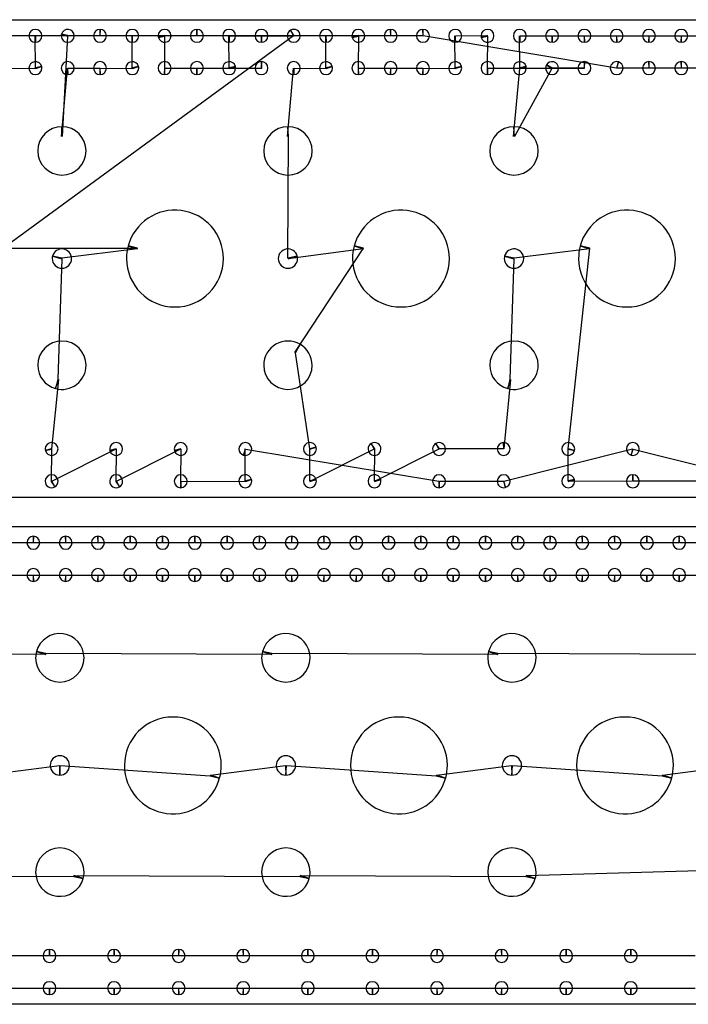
# Model space of a CAD drawing. Header units: inches. Extents: x 1 to 33.5, y 1 to 47.1.
# Tile 3 of 9: x 14.7 to 25.1, y 1 to 16.3. Entities that reach past the tile are written whole.
import ezdxf

# ---------------------------------------------------------------- set-up
doc = ezdxf.new("R2010")
doc.units = ezdxf.units.IN
doc.layers.get('0').update_dxf_attribs({"linetype": 'CONTINUOUS'})
doc.layers.add('3', color=7, linetype='CONTINUOUS')
doc.layers.add('9', color=7, linetype='CONTINUOUS')

msp = doc.modelspace()

# ---------------------------------------------------------------- linework, layer by layer
at = {"color": 0, "linetype": 'CONTINUOUS'}
for p, q in [((18.938, 15.999), (10.196, 9.603)), ((15.938, 16.001), (14.446, 16.001)), ((14.941, 15.505), (14.938, 16.001)), ((14.946, 16.001), (15.443, 16.005)), ((15.441, 15.997), (15.358, 14.444)), ((17.438, 16.001), (15.946, 16.001)), ((16.441, 15.505), (16.438, 16.001)), ((16.446, 16.001), (16.941, 16.005)), ((16.943, 15.997), (16.938, 15.501)), ((20.438, 16.001), (17.446, 16.001)), ((17.941, 15.505), (17.938, 16.001)), ((17.946, 16.001), (18.438, 16.001)), ((18.446, 16.001), (18.946, 16.003)), ((19.441, 15.505), (19.438, 16.001)), ((19.446, 16.001), (19.941, 16.005)), ((19.943, 15.997), (19.938, 15.501)), ((20.938, 16.001), (20.446, 16.001)), ((23.938, 15.502), (20.946, 16.001)), ((21.441, 15.505), (21.438, 16.001)), ((21.446, 16.001), (21.941, 16.005)), ((21.943, 15.997), (21.938, 15.501)), ((22.441, 15.505), (22.438, 16.001)), ((22.446, 16.001), (22.938, 16.001)), ((22.946, 16.001), (23.438, 16.001)), ((23.446, 16.001), (23.938, 16.001)), ((23.946, 16.001), (24.438, 16.001)), ((24.446, 16.001), (24.938, 16.001)), ((24.946, 16.001), (25.438, 16.001)), ((14.446, 15.501), (14.943, 15.497)), ((15.345, 14.444), (15.438, 15.501)), ((15.446, 15.501), (15.938, 15.501)), ((15.946, 15.501), (16.443, 15.497)), ((16.946, 15.501), (17.438, 15.501)), ((17.446, 15.501), (18.446, 15.501)), ((18.438, 15.501), (17.943, 15.497)), ((18.845, 14.444), (18.938, 15.501)), ((18.946, 15.501), (19.443, 15.497)), ((19.946, 15.501), (20.438, 15.501)), ((20.446, 15.501), (20.938, 15.501)), ((20.946, 15.501), (21.443, 15.497)), ((21.946, 15.501), (23.446, 15.501)), ((22.345, 14.444), (22.443, 15.497)), ((22.94, 15.497), (22.358, 14.444)), ((23.438, 15.501), (22.944, 15.505)), ((24.438, 15.501), (23.946, 15.5)), ((24.938, 15.501), (24.446, 15.501)), ((25.438, 15.501), (24.946, 15.501)), ((18.85, 12.558), (18.858, 14.444)), ((14.18, 12.713), (16.524, 12.713)), ((16.521, 12.7), (15.353, 12.558)), ((20.021, 12.7), (18.854, 12.545)), ((18.959, 11.097), (20.024, 12.713)), ((23.521, 12.7), (22.353, 12.558)), ((23.193, 9.606), (23.524, 12.713)), ((15.35, 12.545), (15.287, 10.683)), ((22.35, 12.545), (22.287, 10.683)), ((19.191, 9.606), (18.97, 11.091)), ((15.3, 10.68), (15.191, 9.606)), ((22.3, 10.68), (22.196, 9.602)), ((15.193, 9.598), (15.188, 9.1)), ((15.196, 9.104), (16.191, 9.606)), ((16.193, 9.598), (16.188, 9.1)), ((16.196, 9.104), (17.191, 9.606)), ((17.193, 9.598), (17.188, 9.102)), ((18.191, 9.106), (18.188, 9.603)), ((18.196, 9.601), (21.188, 9.102)), ((19.191, 9.106), (19.193, 9.598)), ((20.188, 9.6), (19.193, 9.098)), ((20.191, 9.106), (20.196, 9.604)), ((21.188, 9.6), (20.193, 9.098)), ((22.188, 9.602), (21.196, 9.604)), ((22.196, 9.103), (24.188, 9.603)), ((23.191, 9.106), (23.191, 9.598)), ((24.196, 9.601), (26.188, 9.102)), ((17.196, 9.102), (18.193, 9.098)), ((21.196, 9.102), (22.188, 9.101)), ((24.188, 9.102), (23.193, 9.098)), ((25.188, 9.102), (24.196, 9.102)), ((14.906, 8.149), (14.414, 8.149)), ((15.406, 8.149), (14.914, 8.149)), ((15.906, 8.149), (15.414, 8.149)), ((16.406, 8.149), (15.914, 8.149)), ((16.906, 8.149), (16.414, 8.149)), ((17.406, 8.149), (16.914, 8.149)), ((17.906, 8.149), (17.414, 8.149)), ((18.406, 8.149), (17.914, 8.149)), ((18.906, 8.149), (18.414, 8.149)), ((19.406, 8.149), (18.914, 8.149)), ((19.906, 8.149), (19.414, 8.149)), ((20.406, 8.149), (19.914, 8.149)), ((20.906, 8.149), (20.414, 8.149)), ((21.406, 8.149), (20.914, 8.149)), ((21.906, 8.149), (21.414, 8.149)), ((22.406, 8.149), (21.914, 8.149)), ((22.906, 8.149), (22.414, 8.149)), ((23.406, 8.149), (22.914, 8.149)), ((23.906, 8.149), (23.414, 8.149)), ((24.406, 8.149), (23.914, 8.149)), ((24.906, 8.149), (24.414, 8.149)), ((25.406, 8.149), (24.914, 8.149)), ((14.414, 7.649), (14.906, 7.649)), ((14.914, 7.649), (15.406, 7.649)), ((15.414, 7.649), (15.906, 7.649)), ((15.914, 7.649), (16.406, 7.649)), ((16.414, 7.649), (16.906, 7.649)), ((16.914, 7.649), (17.406, 7.649)), ((17.414, 7.649), (17.906, 7.649)), ((17.914, 7.649), (18.406, 7.649)), ((18.414, 7.649), (18.906, 7.649)), ((18.914, 7.649), (19.406, 7.649)), ((19.414, 7.649), (19.906, 7.649)), ((19.914, 7.649), (20.406, 7.649)), ((20.414, 7.649), (20.906, 7.649)), ((20.914, 7.649), (21.406, 7.649)), ((21.414, 7.649), (21.906, 7.649)), ((21.914, 7.649), (22.406, 7.649)), ((22.414, 7.649), (22.906, 7.649)), ((22.914, 7.649), (23.406, 7.649)), ((23.414, 7.649), (23.906, 7.649)), ((23.914, 7.649), (24.406, 7.649)), ((24.414, 7.649), (24.906, 7.649)), ((24.914, 7.649), (25.406, 7.649)), ((15.101, 6.419), (11.604, 6.432)), ((18.601, 6.419), (15.104, 6.432)), ((22.101, 6.419), (18.604, 6.432)), ((25.601, 6.419), (22.104, 6.432)), ((14.151, 4.551), (15.313, 4.699)), ((15.327, 4.699), (17.648, 4.538)), ((17.651, 4.551), (18.813, 4.699)), ((18.827, 4.699), (21.148, 4.538)), ((21.151, 4.551), (22.313, 4.699)), ((22.327, 4.699), (24.648, 4.538)), ((24.651, 4.551), (25.813, 4.699)), ((22.539, 2.995), (26.039, 3.099)), ((12.039, 2.995), (15.536, 2.982)), ((15.539, 2.995), (19.036, 2.982)), ((19.039, 2.995), (22.536, 2.982)), ((15.156, 1.75), (14.164, 1.75)), ((16.156, 1.75), (15.164, 1.75)), ((17.156, 1.75), (16.164, 1.75)), ((18.156, 1.75), (17.164, 1.75)), ((19.156, 1.75), (18.164, 1.75)), ((20.156, 1.75), (19.164, 1.75)), ((21.156, 1.75), (20.164, 1.75)), ((22.156, 1.75), (21.164, 1.75)), ((23.156, 1.75), (22.164, 1.75)), ((24.156, 1.75), (23.164, 1.75)), ((25.156, 1.75), (24.164, 1.75)), ((14.164, 1.25), (15.156, 1.25)), ((15.164, 1.25), (16.156, 1.25)), ((16.164, 1.25), (17.156, 1.25)), ((17.164, 1.25), (18.156, 1.25)), ((18.164, 1.25), (19.156, 1.25)), ((19.164, 1.25), (20.156, 1.25)), ((20.164, 1.25), (21.156, 1.25)), ((21.164, 1.25), (22.156, 1.25)), ((22.164, 1.25), (23.156, 1.25)), ((23.164, 1.25), (24.156, 1.25)), ((24.164, 1.25), (25.156, 1.25))]:
    msp.add_line(p, q, dxfattribs=at)
at = {"layer": '3', "color": 3, "linetype": 'CONTINUOUS'}
for p, q in [((1.282, 16.251), (33.102, 16.251)), ((33.102, 8.852), (1.282, 8.852)), ((1.25, 8.399), (33.07, 8.399)), ((33.07, 1), (1.25, 1))]:
    msp.add_line(p, q, dxfattribs=at)
for centre, radius, start, end in [((14.942, 16.001), 0.1, 360, 180), ((15.442, 16.001), 0.1, 165, 180), ((15.442, 16.001), 0.1, 360, 165), ((15.942, 16.001), 0.1, 90, 180), ((15.942, 16.001), 0.1, 360, 90), ((16.442, 16.001), 0.1, 360, 180), ((16.942, 16.001), 0.1, 360, 180), ((17.442, 16.001), 0.1, 90, 180), ((17.442, 16.001), 0.1, 360, 90), ((17.942, 16.001), 0.1, 360, 180), ((18.442, 16.001), 0.1, 360, 180), ((18.942, 16.001), 0.1, 120, 180), ((18.942, 16.001), 0.1, 360, 120), ((19.442, 16.001), 0.1, 360, 180), ((19.942, 16.001), 0.1, 360, 180), ((20.442, 16.001), 0.1, 90, 180), ((20.442, 16.001), 0.1, 360, 90), ((20.942, 16.001), 0.1, 90, 180), ((20.942, 16.001), 0.1, 360, 90), ((21.442, 16.001), 0.1, 360, 180), ((21.942, 16.001), 0.1, 360, 180), ((22.442, 16.001), 0.1, 360, 180), ((22.942, 16.001), 0.1, 360, 180), ((23.442, 16.001), 0.1, 360, 180), ((23.942, 16.001), 0.1, 360, 180), ((24.442, 16.001), 0.1, 360, 180), ((24.942, 16.001), 0.1, 360, 180), ((14.942, 16.001), 0.1, 180, 270), ((14.942, 16.001), 0.1, 270, 0), ((15.442, 16.001), 0.1, 180, 360), ((15.942, 16.001), 0.1, 180, 360), ((16.442, 16.001), 0.1, 180, 270), ((16.442, 16.001), 0.1, 270, 0), ((16.942, 16.001), 0.1, 180, 195), ((16.942, 16.001), 0.1, 195, 0), ((17.442, 16.001), 0.1, 180, 360), ((17.942, 16.001), 0.1, 180, 270), ((17.942, 16.001), 0.1, 270, 0), ((18.442, 16.001), 0.1, 180, 270), ((18.442, 16.001), 0.1, 270, 0), ((18.942, 16.001), 0.1, 180, 360), ((19.442, 16.001), 0.1, 180, 270), ((19.442, 16.001), 0.1, 270, 0), ((19.942, 16.001), 0.1, 180, 195), ((19.942, 16.001), 0.1, 195, 0), ((20.442, 16.001), 0.1, 180, 360), ((20.942, 16.001), 0.1, 180, 360), ((21.442, 16.001), 0.1, 180, 270), ((21.442, 16.001), 0.1, 270, 0), ((21.942, 16.001), 0.1, 180, 195), ((21.942, 16.001), 0.1, 195, 0), ((22.442, 16.001), 0.1, 180, 270), ((22.442, 16.001), 0.1, 270, 0), ((22.942, 16.001), 0.1, 180, 270), ((22.942, 16.001), 0.1, 270, 0), ((23.442, 16.001), 0.1, 180, 270), ((23.442, 16.001), 0.1, 270, 0), ((23.942, 16.001), 0.1, 180, 270), ((23.942, 16.001), 0.1, 270, 0), ((24.442, 16.001), 0.1, 180, 270), ((24.442, 16.001), 0.1, 270, 0), ((24.942, 16.001), 0.1, 180, 270), ((24.942, 16.001), 0.1, 270, 0), ((14.942, 15.501), 0.1, 15, 180), ((15.442, 15.501), 0.1, 360, 180), ((15.942, 15.501), 0.1, 360, 180), ((16.442, 15.501), 0.1, 15, 180), ((16.942, 15.501), 0.1, 360, 180), ((17.442, 15.501), 0.1, 360, 180), ((17.942, 15.501), 0.1, 15, 180), ((18.442, 15.501), 0.1, 90, 180), ((18.442, 15.501), 0.1, 360, 90), ((18.942, 15.501), 0.1, 360, 180), ((19.442, 15.501), 0.1, 15, 180), ((19.942, 15.501), 0.1, 360, 180), ((20.442, 15.501), 0.1, 360, 180), ((20.942, 15.501), 0.1, 360, 180), ((21.442, 15.501), 0.1, 15, 180), ((21.942, 15.501), 0.1, 360, 180), ((22.442, 15.501), 0.1, 15, 180), ((22.942, 15.501), 0.1, 360, 150), ((23.442, 15.501), 0.1, 90, 180), ((23.442, 15.501), 0.1, 360, 90), ((23.942, 15.501), 0.1, 75, 180), ((23.942, 15.501), 0.1, 360, 75), ((24.442, 15.501), 0.1, 90, 180), ((24.442, 15.501), 0.1, 360, 90), ((24.942, 15.501), 0.1, 90, 180), ((24.942, 15.501), 0.1, 360, 90), ((14.942, 15.501), 0.1, 180, 360), ((14.942, 15.501), 0.1, 360, 15), ((15.442, 15.501), 0.1, 180, 270), ((15.442, 15.501), 0.1, 270, 0), ((15.942, 15.501), 0.1, 180, 270), ((15.942, 15.501), 0.1, 270, 0), ((16.442, 15.501), 0.1, 180, 360), ((16.442, 15.501), 0.1, 360, 15), ((16.942, 15.501), 0.1, 180, 270), ((16.942, 15.501), 0.1, 270, 0), ((17.442, 15.501), 0.1, 180, 270), ((17.442, 15.501), 0.1, 270, 0), ((17.942, 15.501), 0.1, 180, 360), ((17.942, 15.501), 0.1, 360, 15), ((18.442, 15.501), 0.1, 180, 360), ((18.942, 15.501), 0.1, 180, 270), ((18.942, 15.501), 0.1, 270, 0), ((19.442, 15.501), 0.1, 180, 360), ((19.442, 15.501), 0.1, 360, 15), ((19.942, 15.501), 0.1, 180, 270), ((19.942, 15.501), 0.1, 270, 0), ((20.442, 15.501), 0.1, 180, 270), ((20.442, 15.501), 0.1, 270, 0), ((20.942, 15.501), 0.1, 180, 270), ((20.942, 15.501), 0.1, 270, 0), ((21.442, 15.501), 0.1, 180, 360), ((21.442, 15.501), 0.1, 360, 15), ((21.942, 15.501), 0.1, 180, 270), ((21.942, 15.501), 0.1, 270, 0), ((22.442, 15.501), 0.1, 180, 360), ((22.442, 15.501), 0.1, 360, 15), ((22.942, 15.501), 0.1, 150, 180), ((22.942, 15.501), 0.1, 180, 360), ((23.442, 15.501), 0.1, 180, 360), ((23.942, 15.501), 0.1, 180, 360), ((24.442, 15.501), 0.1, 180, 360), ((24.942, 15.501), 0.1, 180, 360), ((15.352, 14.219), 0.375, 90, 180), ((15.352, 14.219), 0.375, 360, 90), ((18.852, 14.219), 0.375, 90, 180), ((18.852, 14.219), 0.375, 360, 90), ((22.352, 14.219), 0.375, 90, 180), ((22.352, 14.219), 0.375, 360, 90), ((15.352, 14.219), 0.375, 180, 360), ((18.852, 14.219), 0.375, 180, 360), ((22.352, 14.219), 0.375, 180, 360), ((17.102, 12.551), 0.75, 360, 165), ((20.602, 12.551), 0.75, 360, 165), ((24.102, 12.551), 0.75, 360, 165), ((15.352, 12.551), 0.15, 360, 165), ((17.102, 12.551), 0.75, 165, 180), ((18.852, 12.551), 0.15, 15, 180), ((20.602, 12.551), 0.75, 165, 180), ((22.352, 12.551), 0.15, 360, 165), ((24.102, 12.551), 0.75, 165, 180), ((15.352, 12.551), 0.15, 165, 180), ((15.352, 12.551), 0.15, 180, 360), ((17.102, 12.551), 0.75, 180, 360), ((18.852, 12.551), 0.15, 180, 360), ((18.852, 12.551), 0.15, 360, 15), ((20.602, 12.551), 0.75, 180, 360), ((22.352, 12.551), 0.15, 165, 180), ((22.352, 12.551), 0.15, 180, 360), ((24.102, 12.551), 0.75, 180, 360), ((15.352, 10.899), 0.375, 360, 180), ((18.852, 10.899), 0.375, 60, 180), ((18.852, 10.899), 0.375, 360, 60), ((22.352, 10.899), 0.375, 360, 180), ((15.352, 10.899), 0.375, 180, 255), ((15.352, 10.899), 0.375, 255, 0), ((18.852, 10.899), 0.375, 180, 360), ((22.352, 10.899), 0.375, 180, 255), ((22.352, 10.899), 0.375, 255, 0), ((15.192, 9.602), 0.1, 360, 180), ((16.192, 9.602), 0.1, 360, 180), ((17.192, 9.602), 0.1, 360, 180), ((18.192, 9.602), 0.1, 360, 180), ((19.192, 9.602), 0.1, 15, 180), ((19.192, 9.602), 0.1, 360, 15), ((20.192, 9.602), 0.1, 120, 180), ((20.192, 9.602), 0.1, 360, 120), ((21.192, 9.602), 0.1, 120, 180), ((21.192, 9.602), 0.1, 360, 120), ((22.192, 9.602), 0.1, 90, 180), ((22.192, 9.602), 0.1, 360, 90), ((23.192, 9.602), 0.1, 360, 180), ((24.192, 9.602), 0.1, 360, 180), ((15.192, 9.602), 0.1, 180, 195), ((15.192, 9.602), 0.1, 195, 0), ((16.192, 9.602), 0.1, 180, 195), ((16.192, 9.602), 0.1, 195, 0), ((17.192, 9.602), 0.1, 180, 195), ((17.192, 9.602), 0.1, 195, 0), ((18.192, 9.602), 0.1, 180, 255), ((18.192, 9.602), 0.1, 255, 0), ((19.192, 9.602), 0.1, 180, 360), ((20.192, 9.602), 0.1, 180, 360), ((21.192, 9.602), 0.1, 180, 360), ((22.192, 9.602), 0.1, 180, 360), ((23.192, 9.602), 0.1, 180, 345), ((23.192, 9.602), 0.1, 345, 0), ((24.192, 9.602), 0.1, 180, 255), ((24.192, 9.602), 0.1, 255, 0), ((15.192, 9.102), 0.1, 360, 180), ((16.192, 9.102), 0.1, 360, 180), ((17.192, 9.102), 0.1, 360, 180), ((18.192, 9.102), 0.1, 15, 180), ((19.192, 9.102), 0.1, 15, 180), ((20.192, 9.102), 0.1, 15, 180), ((21.192, 9.102), 0.1, 360, 180), ((22.192, 9.102), 0.1, 360, 180), ((23.192, 9.102), 0.1, 15, 180), ((24.192, 9.102), 0.1, 90, 180), ((24.192, 9.102), 0.1, 360, 90), ((15.192, 9.102), 0.1, 180, 300), ((15.192, 9.102), 0.1, 300, 0), ((16.192, 9.102), 0.1, 180, 300), ((16.192, 9.102), 0.1, 300, 0), ((17.192, 9.102), 0.1, 180, 270), ((17.192, 9.102), 0.1, 270, 0), ((18.192, 9.102), 0.1, 180, 360), ((18.192, 9.102), 0.1, 360, 15), ((19.192, 9.102), 0.1, 180, 360), ((19.192, 9.102), 0.1, 360, 15), ((20.192, 9.102), 0.1, 180, 360), ((20.192, 9.102), 0.1, 360, 15), ((21.192, 9.102), 0.1, 180, 270), ((21.192, 9.102), 0.1, 270, 0), ((22.192, 9.102), 0.1, 180, 285), ((22.192, 9.102), 0.1, 285, 0), ((23.192, 9.102), 0.1, 180, 360), ((23.192, 9.102), 0.1, 360, 15), ((24.192, 9.102), 0.1, 180, 360), ((14.91, 8.149), 0.1, 90, 180), ((14.91, 8.149), 0.1, 360, 90), ((15.41, 8.149), 0.1, 90, 180), ((15.41, 8.149), 0.1, 360, 90), ((15.91, 8.149), 0.1, 90, 180), ((15.91, 8.149), 0.1, 360, 90), ((16.41, 8.149), 0.1, 90, 180), ((16.41, 8.149), 0.1, 360, 90), ((16.91, 8.149), 0.1, 90, 180), ((16.91, 8.149), 0.1, 360, 90), ((17.41, 8.149), 0.1, 90, 180), ((17.41, 8.149), 0.1, 360, 90), ((17.91, 8.149), 0.1, 90, 180), ((17.91, 8.149), 0.1, 360, 90), ((18.41, 8.149), 0.1, 90, 180), ((18.41, 8.149), 0.1, 360, 90), ((18.91, 8.149), 0.1, 90, 180), ((18.91, 8.149), 0.1, 360, 90), ((19.41, 8.149), 0.1, 90, 180), ((19.41, 8.149), 0.1, 360, 90), ((19.91, 8.149), 0.1, 90, 180), ((19.91, 8.149), 0.1, 360, 90), ((20.41, 8.149), 0.1, 90, 180), ((20.41, 8.149), 0.1, 360, 90), ((20.91, 8.149), 0.1, 90, 180), ((20.91, 8.149), 0.1, 360, 90), ((21.41, 8.149), 0.1, 90, 180), ((21.41, 8.149), 0.1, 360, 90), ((21.91, 8.149), 0.1, 90, 180), ((21.91, 8.149), 0.1, 360, 90), ((22.41, 8.149), 0.1, 90, 180), ((22.41, 8.149), 0.1, 360, 90), ((22.91, 8.149), 0.1, 90, 180), ((22.91, 8.149), 0.1, 360, 90), ((23.41, 8.149), 0.1, 90, 180), ((23.41, 8.149), 0.1, 360, 90), ((23.91, 8.149), 0.1, 90, 180), ((23.91, 8.149), 0.1, 360, 90), ((24.41, 8.149), 0.1, 90, 180), ((24.41, 8.149), 0.1, 360, 90), ((24.91, 8.149), 0.1, 90, 180), ((24.91, 8.149), 0.1, 360, 90), ((14.91, 8.149), 0.1, 180, 360), ((15.41, 8.149), 0.1, 180, 360), ((15.91, 8.149), 0.1, 180, 360), ((16.41, 8.149), 0.1, 180, 360), ((16.91, 8.149), 0.1, 180, 360), ((17.41, 8.149), 0.1, 180, 360), ((17.91, 8.149), 0.1, 180, 360), ((18.41, 8.149), 0.1, 180, 360), ((18.91, 8.149), 0.1, 180, 360), ((19.41, 8.149), 0.1, 180, 360), ((19.91, 8.149), 0.1, 180, 360), ((20.41, 8.149), 0.1, 180, 360), ((20.91, 8.149), 0.1, 180, 360), ((21.41, 8.149), 0.1, 180, 360), ((21.91, 8.149), 0.1, 180, 360), ((22.41, 8.149), 0.1, 180, 360), ((22.91, 8.149), 0.1, 180, 360), ((23.41, 8.149), 0.1, 180, 360), ((23.91, 8.149), 0.1, 180, 360), ((24.41, 8.149), 0.1, 180, 360), ((24.91, 8.149), 0.1, 180, 360), ((14.91, 7.649), 0.1, 360, 180), ((14.91, 7.649), 0.1, 180, 270), ((14.91, 7.649), 0.1, 270, 0), ((15.41, 7.649), 0.1, 360, 180), ((15.41, 7.649), 0.1, 180, 270), ((15.41, 7.649), 0.1, 270, 0), ((15.91, 7.649), 0.1, 360, 180), ((15.91, 7.649), 0.1, 180, 270), ((15.91, 7.649), 0.1, 270, 0), ((16.41, 7.649), 0.1, 360, 180), ((16.41, 7.649), 0.1, 180, 270), ((16.41, 7.649), 0.1, 270, 0), ((16.91, 7.649), 0.1, 360, 180), ((16.91, 7.649), 0.1, 180, 270), ((16.91, 7.649), 0.1, 270, 0), ((17.41, 7.649), 0.1, 360, 180), ((17.41, 7.649), 0.1, 180, 270), ((17.41, 7.649), 0.1, 270, 0), ((17.91, 7.649), 0.1, 360, 180), ((17.91, 7.649), 0.1, 180, 270), ((17.91, 7.649), 0.1, 270, 0), ((18.41, 7.649), 0.1, 360, 180), ((18.41, 7.649), 0.1, 180, 270), ((18.41, 7.649), 0.1, 270, 0), ((18.91, 7.649), 0.1, 360, 180), ((18.91, 7.649), 0.1, 180, 270), ((18.91, 7.649), 0.1, 270, 0), ((19.41, 7.649), 0.1, 360, 180), ((19.41, 7.649), 0.1, 180, 270), ((19.41, 7.649), 0.1, 270, 0), ((19.91, 7.649), 0.1, 360, 180), ((19.91, 7.649), 0.1, 180, 270), ((19.91, 7.649), 0.1, 270, 0), ((20.41, 7.649), 0.1, 360, 180), ((20.41, 7.649), 0.1, 180, 270), ((20.41, 7.649), 0.1, 270, 0), ((20.91, 7.649), 0.1, 360, 180), ((20.91, 7.649), 0.1, 180, 270), ((20.91, 7.649), 0.1, 270, 0), ((21.41, 7.649), 0.1, 360, 180), ((21.41, 7.649), 0.1, 180, 270), ((21.41, 7.649), 0.1, 270, 0), ((21.91, 7.649), 0.1, 360, 180), ((21.91, 7.649), 0.1, 180, 270), ((21.91, 7.649), 0.1, 270, 0), ((22.41, 7.649), 0.1, 360, 180), ((22.41, 7.649), 0.1, 180, 270), ((22.41, 7.649), 0.1, 270, 0), ((22.91, 7.649), 0.1, 360, 180), ((22.91, 7.649), 0.1, 180, 270), ((22.91, 7.649), 0.1, 270, 0), ((23.41, 7.649), 0.1, 360, 180), ((23.41, 7.649), 0.1, 180, 270), ((23.41, 7.649), 0.1, 270, 0), ((23.91, 7.649), 0.1, 360, 180), ((23.91, 7.649), 0.1, 180, 270), ((23.91, 7.649), 0.1, 270, 0), ((24.41, 7.649), 0.1, 360, 180), ((24.41, 7.649), 0.1, 180, 270), ((24.41, 7.649), 0.1, 270, 0), ((24.91, 7.649), 0.1, 360, 180), ((24.91, 7.649), 0.1, 180, 270), ((24.91, 7.649), 0.1, 270, 0), ((15.32, 6.367), 0.375, 360, 165), ((18.82, 6.367), 0.375, 360, 165), ((22.32, 6.367), 0.375, 360, 165), ((15.32, 6.367), 0.375, 165, 180), ((18.82, 6.367), 0.375, 165, 180), ((22.32, 6.367), 0.375, 165, 180), ((15.32, 6.367), 0.375, 180, 360), ((18.82, 6.367), 0.375, 180, 360), ((22.32, 6.367), 0.375, 180, 360), ((17.07, 4.7), 0.75, 360, 180), ((20.57, 4.7), 0.75, 360, 180), ((24.07, 4.7), 0.75, 360, 180), ((15.32, 4.7), 0.15, 360, 180), ((18.82, 4.7), 0.15, 360, 180), ((22.32, 4.7), 0.15, 360, 180), ((15.32, 4.7), 0.15, 180, 270), ((15.32, 4.7), 0.15, 270, 0), ((17.07, 4.7), 0.75, 180, 345), ((17.07, 4.7), 0.75, 345, 0), ((18.82, 4.7), 0.15, 180, 270), ((18.82, 4.7), 0.15, 270, 0), ((20.57, 4.7), 0.75, 180, 345), ((20.57, 4.7), 0.75, 345, 0), ((22.32, 4.7), 0.15, 180, 270), ((22.32, 4.7), 0.15, 270, 0), ((24.07, 4.7), 0.75, 180, 345), ((24.07, 4.7), 0.75, 345, 0), ((15.32, 3.047), 0.375, 360, 180), ((18.82, 3.047), 0.375, 360, 180), ((22.32, 3.047), 0.375, 360, 180), ((15.32, 3.047), 0.375, 180, 345), ((15.32, 3.047), 0.375, 345, 0), ((18.82, 3.047), 0.375, 180, 345), ((18.82, 3.047), 0.375, 345, 0), ((22.32, 3.047), 0.375, 180, 345), ((22.32, 3.047), 0.375, 345, 0), ((15.16, 1.75), 0.1, 90, 180), ((15.16, 1.75), 0.1, 360, 90), ((16.16, 1.75), 0.1, 90, 180), ((16.16, 1.75), 0.1, 360, 90), ((17.16, 1.75), 0.1, 90, 180), ((17.16, 1.75), 0.1, 360, 90), ((18.16, 1.75), 0.1, 90, 180), ((18.16, 1.75), 0.1, 360, 90), ((19.16, 1.75), 0.1, 90, 180), ((19.16, 1.75), 0.1, 360, 90), ((20.16, 1.75), 0.1, 90, 180), ((20.16, 1.75), 0.1, 360, 90), ((21.16, 1.75), 0.1, 90, 180), ((21.16, 1.75), 0.1, 360, 90), ((22.16, 1.75), 0.1, 90, 180), ((22.16, 1.75), 0.1, 360, 90), ((23.16, 1.75), 0.1, 90, 180), ((23.16, 1.75), 0.1, 360, 90), ((24.16, 1.75), 0.1, 90, 180), ((24.16, 1.75), 0.1, 360, 90), ((15.16, 1.75), 0.1, 180, 360), ((16.16, 1.75), 0.1, 180, 360), ((17.16, 1.75), 0.1, 180, 360), ((18.16, 1.75), 0.1, 180, 360), ((19.16, 1.75), 0.1, 180, 360), ((20.16, 1.75), 0.1, 180, 360), ((21.16, 1.75), 0.1, 180, 360), ((22.16, 1.75), 0.1, 180, 360), ((23.16, 1.75), 0.1, 180, 360), ((24.16, 1.75), 0.1, 180, 360), ((15.16, 1.25), 0.1, 360, 180), ((15.16, 1.25), 0.1, 180, 270), ((15.16, 1.25), 0.1, 270, 0), ((16.16, 1.25), 0.1, 360, 180), ((16.16, 1.25), 0.1, 180, 270), ((16.16, 1.25), 0.1, 270, 0), ((17.16, 1.25), 0.1, 360, 180), ((17.16, 1.25), 0.1, 180, 270), ((17.16, 1.25), 0.1, 270, 0), ((18.16, 1.25), 0.1, 360, 180), ((18.16, 1.25), 0.1, 180, 270), ((18.16, 1.25), 0.1, 270, 0), ((19.16, 1.25), 0.1, 360, 180), ((19.16, 1.25), 0.1, 180, 270), ((19.16, 1.25), 0.1, 270, 0), ((20.16, 1.25), 0.1, 360, 180), ((20.16, 1.25), 0.1, 180, 270), ((20.16, 1.25), 0.1, 270, 0), ((21.16, 1.25), 0.1, 360, 180), ((21.16, 1.25), 0.1, 180, 270), ((21.16, 1.25), 0.1, 270, 0), ((22.16, 1.25), 0.1, 360, 180), ((22.16, 1.25), 0.1, 180, 270), ((22.16, 1.25), 0.1, 270, 0), ((23.16, 1.25), 0.1, 360, 180), ((23.16, 1.25), 0.1, 180, 270), ((23.16, 1.25), 0.1, 270, 0), ((24.16, 1.25), 0.1, 360, 180), ((24.16, 1.25), 0.1, 180, 270), ((24.16, 1.25), 0.1, 270, 0)]:
    msp.add_arc(centre, radius, start, end, dxfattribs=at)
at = {"layer": '9', "color": 9, "linetype": 'CONTINUOUS'}
for p, q in [((15.443, 16.005), (15.345, 16.027)), ((15.345, 16.027), (15.441, 15.997)), ((15.942, 16.101), (15.938, 16.001)), ((15.946, 16.001), (15.942, 16.101)), ((17.442, 16.101), (17.438, 16.001)), ((17.446, 16.001), (17.442, 16.101)), ((18.946, 16.003), (18.892, 16.088)), ((18.892, 16.088), (18.938, 15.999)), ((20.442, 16.101), (20.438, 16.001)), ((20.446, 16.001), (20.442, 16.101)), ((20.942, 16.101), (20.938, 16.001)), ((20.946, 16.001), (20.942, 16.101)), ((14.938, 16.001), (14.942, 15.901)), ((14.942, 15.901), (14.946, 16.001)), ((16.438, 16.001), (16.442, 15.901)), ((16.442, 15.901), (16.446, 16.001)), ((16.941, 16.005), (16.845, 15.975)), ((16.845, 15.975), (16.943, 15.997)), ((17.938, 16.001), (17.942, 15.901)), ((17.942, 15.901), (17.946, 16.001)), ((18.438, 16.001), (18.442, 15.901)), ((18.442, 15.901), (18.446, 16.001)), ((19.438, 16.001), (19.442, 15.901)), ((19.442, 15.901), (19.446, 16.001)), ((19.941, 16.005), (19.845, 15.975)), ((19.845, 15.975), (19.943, 15.997)), ((21.438, 16.001), (21.442, 15.901)), ((21.442, 15.901), (21.446, 16.001)), ((21.941, 16.005), (21.845, 15.975)), ((21.845, 15.975), (21.943, 15.997)), ((22.438, 16.001), (22.442, 15.901)), ((22.442, 15.901), (22.446, 16.001)), ((22.938, 16.001), (22.942, 15.901)), ((22.942, 15.901), (22.946, 16.001)), ((23.438, 16.001), (23.442, 15.901)), ((23.442, 15.901), (23.446, 16.001)), ((23.938, 16.001), (23.942, 15.901)), ((23.942, 15.901), (23.946, 16.001)), ((24.438, 16.001), (24.442, 15.901)), ((24.442, 15.901), (24.446, 16.001)), ((24.938, 16.001), (24.942, 15.901)), ((24.942, 15.901), (24.946, 16.001)), ((18.442, 15.601), (18.438, 15.501)), ((18.446, 15.501), (18.442, 15.601)), ((23.442, 15.601), (23.438, 15.501)), ((23.446, 15.501), (23.442, 15.601)), ((23.968, 15.598), (23.938, 15.502)), ((23.946, 15.5), (23.968, 15.598)), ((24.442, 15.601), (24.438, 15.501)), ((24.446, 15.501), (24.442, 15.601)), ((24.942, 15.601), (24.938, 15.501)), ((24.946, 15.501), (24.942, 15.601)), ((15.038, 15.527), (14.941, 15.505)), ((14.943, 15.497), (15.038, 15.527)), ((15.438, 15.501), (15.442, 15.401)), ((15.442, 15.401), (15.446, 15.501)), ((15.938, 15.501), (15.942, 15.401)), ((15.942, 15.401), (15.946, 15.501)), ((16.538, 15.527), (16.441, 15.505)), ((16.443, 15.497), (16.538, 15.527)), ((16.938, 15.501), (16.942, 15.401)), ((16.942, 15.401), (16.946, 15.501)), ((17.438, 15.501), (17.442, 15.401)), ((17.442, 15.401), (17.446, 15.501)), ((18.038, 15.527), (17.941, 15.505)), ((17.943, 15.497), (18.038, 15.527)), ((18.938, 15.501), (18.942, 15.401)), ((18.942, 15.401), (18.946, 15.501)), ((19.538, 15.527), (19.441, 15.505)), ((19.443, 15.497), (19.538, 15.527)), ((19.938, 15.501), (19.942, 15.401)), ((19.942, 15.401), (19.946, 15.501)), ((20.438, 15.501), (20.442, 15.401)), ((20.442, 15.401), (20.446, 15.501)), ((20.938, 15.501), (20.942, 15.401)), ((20.942, 15.401), (20.946, 15.501)), ((21.538, 15.527), (21.441, 15.505)), ((21.443, 15.497), (21.538, 15.527)), ((21.938, 15.501), (21.942, 15.401)), ((21.942, 15.401), (21.946, 15.501)), ((22.538, 15.527), (22.441, 15.505)), ((22.443, 15.497), (22.538, 15.527)), ((22.944, 15.505), (22.855, 15.551)), ((22.855, 15.551), (22.94, 15.497)), ((15.352, 14.594), (15.345, 14.444)), ((15.358, 14.444), (15.352, 14.594)), ((18.852, 14.594), (18.845, 14.444)), ((18.858, 14.444), (18.852, 14.594)), ((22.352, 14.594), (22.345, 14.444)), ((22.358, 14.444), (22.352, 14.594)), ((16.524, 12.713), (16.377, 12.746)), ((16.377, 12.746), (16.521, 12.7)), ((20.024, 12.713), (19.877, 12.746)), ((19.877, 12.746), (20.021, 12.7)), ((23.524, 12.713), (23.377, 12.746)), ((23.377, 12.746), (23.521, 12.7)), ((15.353, 12.558), (15.207, 12.59)), ((15.207, 12.59), (15.35, 12.545)), ((18.997, 12.59), (18.85, 12.558)), ((18.854, 12.545), (18.997, 12.59)), ((22.353, 12.558), (22.207, 12.59)), ((22.207, 12.59), (22.35, 12.545)), ((19.039, 11.224), (18.959, 11.097)), ((18.97, 11.091), (19.039, 11.224)), ((15.287, 10.683), (15.255, 10.537)), ((15.255, 10.537), (15.3, 10.68)), ((22.287, 10.683), (22.255, 10.537)), ((22.255, 10.537), (22.3, 10.68)), ((19.288, 9.628), (19.191, 9.606)), ((19.193, 9.598), (19.288, 9.628)), ((20.196, 9.604), (20.142, 9.688)), ((20.142, 9.688), (20.188, 9.6)), ((21.196, 9.604), (21.142, 9.688)), ((21.142, 9.688), (21.188, 9.6)), ((22.192, 9.702), (22.188, 9.602)), ((22.196, 9.602), (22.192, 9.702)), ((15.191, 9.606), (15.095, 9.576)), ((15.095, 9.576), (15.193, 9.598)), ((16.191, 9.606), (16.095, 9.576)), ((16.095, 9.576), (16.193, 9.598)), ((17.191, 9.606), (17.095, 9.576)), ((17.095, 9.576), (17.193, 9.598)), ((18.188, 9.603), (18.166, 9.505)), ((18.166, 9.505), (18.196, 9.601)), ((23.191, 9.598), (23.288, 9.576)), ((23.288, 9.576), (23.193, 9.606)), ((24.188, 9.603), (24.166, 9.505)), ((24.166, 9.505), (24.196, 9.601)), ((24.192, 9.202), (24.188, 9.102)), ((24.196, 9.102), (24.192, 9.202)), ((15.188, 9.1), (15.242, 9.015)), ((15.242, 9.015), (15.196, 9.104)), ((16.188, 9.1), (16.242, 9.015)), ((16.242, 9.015), (16.196, 9.104)), ((17.188, 9.102), (17.192, 9.002)), ((17.192, 9.002), (17.196, 9.102)), ((18.288, 9.128), (18.191, 9.106)), ((18.193, 9.098), (18.288, 9.128)), ((19.288, 9.128), (19.191, 9.106)), ((19.193, 9.098), (19.288, 9.128)), ((20.288, 9.128), (20.191, 9.106)), ((20.193, 9.098), (20.288, 9.128)), ((21.188, 9.102), (21.192, 9.002)), ((21.192, 9.002), (21.196, 9.102)), ((22.188, 9.101), (22.218, 9.005)), ((22.218, 9.005), (22.196, 9.103)), ((23.288, 9.128), (23.191, 9.106)), ((23.193, 9.098), (23.288, 9.128)), ((14.91, 8.249), (14.906, 8.149)), ((14.914, 8.149), (14.91, 8.249)), ((15.41, 8.249), (15.406, 8.149)), ((15.414, 8.149), (15.41, 8.249)), ((15.91, 8.249), (15.906, 8.149)), ((15.914, 8.149), (15.91, 8.249)), ((16.41, 8.249), (16.406, 8.149)), ((16.414, 8.149), (16.41, 8.249)), ((16.91, 8.249), (16.906, 8.149)), ((16.914, 8.149), (16.91, 8.249)), ((17.41, 8.249), (17.406, 8.149)), ((17.414, 8.149), (17.41, 8.249)), ((17.91, 8.249), (17.906, 8.149)), ((17.914, 8.149), (17.91, 8.249)), ((18.41, 8.249), (18.406, 8.149)), ((18.414, 8.149), (18.41, 8.249)), ((18.91, 8.249), (18.906, 8.149)), ((18.914, 8.149), (18.91, 8.249)), ((19.41, 8.249), (19.406, 8.149)), ((19.414, 8.149), (19.41, 8.249)), ((19.91, 8.249), (19.906, 8.149)), ((19.914, 8.149), (19.91, 8.249)), ((20.41, 8.249), (20.406, 8.149)), ((20.414, 8.149), (20.41, 8.249)), ((20.91, 8.249), (20.906, 8.149)), ((20.914, 8.149), (20.91, 8.249)), ((21.41, 8.249), (21.406, 8.149)), ((21.414, 8.149), (21.41, 8.249)), ((21.91, 8.249), (21.906, 8.149)), ((21.914, 8.149), (21.91, 8.249)), ((22.41, 8.249), (22.406, 8.149)), ((22.414, 8.149), (22.41, 8.249)), ((22.91, 8.249), (22.906, 8.149)), ((22.914, 8.149), (22.91, 8.249)), ((23.41, 8.249), (23.406, 8.149)), ((23.414, 8.149), (23.41, 8.249)), ((23.91, 8.249), (23.906, 8.149)), ((23.914, 8.149), (23.91, 8.249)), ((24.41, 8.249), (24.406, 8.149)), ((24.414, 8.149), (24.41, 8.249)), ((24.91, 8.249), (24.906, 8.149)), ((24.914, 8.149), (24.91, 8.249)), ((14.906, 7.649), (14.91, 7.549)), ((14.91, 7.549), (14.914, 7.649)), ((15.406, 7.649), (15.41, 7.549)), ((15.41, 7.549), (15.414, 7.649)), ((15.906, 7.649), (15.91, 7.549)), ((15.91, 7.549), (15.914, 7.649)), ((16.406, 7.649), (16.41, 7.549)), ((16.41, 7.549), (16.414, 7.649)), ((16.906, 7.649), (16.91, 7.549)), ((16.91, 7.549), (16.914, 7.649)), ((17.406, 7.649), (17.41, 7.549)), ((17.41, 7.549), (17.414, 7.649)), ((17.906, 7.649), (17.91, 7.549)), ((17.91, 7.549), (17.914, 7.649)), ((18.406, 7.649), (18.41, 7.549)), ((18.41, 7.549), (18.414, 7.649)), ((18.906, 7.649), (18.91, 7.549)), ((18.91, 7.549), (18.914, 7.649)), ((19.406, 7.649), (19.41, 7.549)), ((19.41, 7.549), (19.414, 7.649)), ((19.906, 7.649), (19.91, 7.549)), ((19.91, 7.549), (19.914, 7.649)), ((20.406, 7.649), (20.41, 7.549)), ((20.41, 7.549), (20.414, 7.649)), ((20.906, 7.649), (20.91, 7.549)), ((20.91, 7.549), (20.914, 7.649)), ((21.406, 7.649), (21.41, 7.549)), ((21.41, 7.549), (21.414, 7.649)), ((21.906, 7.649), (21.91, 7.549)), ((21.91, 7.549), (21.914, 7.649)), ((22.406, 7.649), (22.41, 7.549)), ((22.41, 7.549), (22.414, 7.649)), ((22.906, 7.649), (22.91, 7.549)), ((22.91, 7.549), (22.914, 7.649)), ((23.406, 7.649), (23.41, 7.549)), ((23.41, 7.549), (23.414, 7.649)), ((23.906, 7.649), (23.91, 7.549)), ((23.91, 7.549), (23.914, 7.649)), ((24.406, 7.649), (24.41, 7.549)), ((24.41, 7.549), (24.414, 7.649)), ((24.906, 7.649), (24.91, 7.549)), ((24.91, 7.549), (24.914, 7.649)), ((15.104, 6.432), (14.958, 6.464)), ((14.958, 6.464), (15.101, 6.419)), ((18.604, 6.432), (18.458, 6.464)), ((18.458, 6.464), (18.601, 6.419)), ((22.104, 6.432), (21.958, 6.464)), ((21.958, 6.464), (22.101, 6.419)), ((15.313, 4.699), (15.32, 4.55)), ((15.32, 4.55), (15.327, 4.699)), ((18.813, 4.699), (18.82, 4.55)), ((18.82, 4.55), (18.827, 4.699)), ((22.313, 4.699), (22.32, 4.55)), ((22.32, 4.55), (22.327, 4.699)), ((17.648, 4.538), (17.794, 4.505)), ((17.794, 4.505), (17.651, 4.551)), ((21.148, 4.538), (21.294, 4.505)), ((21.294, 4.505), (21.151, 4.551)), ((24.648, 4.538), (24.794, 4.505)), ((24.794, 4.505), (24.651, 4.551)), ((15.536, 2.982), (15.682, 2.95)), ((15.682, 2.95), (15.539, 2.995)), ((19.036, 2.982), (19.182, 2.95)), ((19.182, 2.95), (19.039, 2.995)), ((22.536, 2.982), (22.682, 2.95)), ((22.682, 2.95), (22.539, 2.995)), ((15.16, 1.85), (15.156, 1.75)), ((15.164, 1.75), (15.16, 1.85)), ((16.16, 1.85), (16.156, 1.75)), ((16.164, 1.75), (16.16, 1.85)), ((17.16, 1.85), (17.156, 1.75)), ((17.164, 1.75), (17.16, 1.85)), ((18.16, 1.85), (18.156, 1.75)), ((18.164, 1.75), (18.16, 1.85)), ((19.16, 1.85), (19.156, 1.75)), ((19.164, 1.75), (19.16, 1.85)), ((20.16, 1.85), (20.156, 1.75)), ((20.164, 1.75), (20.16, 1.85)), ((21.16, 1.85), (21.156, 1.75)), ((21.164, 1.75), (21.16, 1.85)), ((22.16, 1.85), (22.156, 1.75)), ((22.164, 1.75), (22.16, 1.85)), ((23.16, 1.85), (23.156, 1.75)), ((23.164, 1.75), (23.16, 1.85)), ((24.16, 1.85), (24.156, 1.75)), ((24.164, 1.75), (24.16, 1.85)), ((15.156, 1.25), (15.16, 1.15)), ((15.16, 1.15), (15.164, 1.25)), ((16.156, 1.25), (16.16, 1.15)), ((16.16, 1.15), (16.164, 1.25)), ((17.156, 1.25), (17.16, 1.15)), ((17.16, 1.15), (17.164, 1.25)), ((18.156, 1.25), (18.16, 1.15)), ((18.16, 1.15), (18.164, 1.25)), ((19.156, 1.25), (19.16, 1.15)), ((19.16, 1.15), (19.164, 1.25)), ((20.156, 1.25), (20.16, 1.15)), ((20.16, 1.15), (20.164, 1.25)), ((21.156, 1.25), (21.16, 1.15)), ((21.16, 1.15), (21.164, 1.25)), ((22.156, 1.25), (22.16, 1.15)), ((22.16, 1.15), (22.164, 1.25)), ((23.156, 1.25), (23.16, 1.15)), ((23.16, 1.15), (23.164, 1.25)), ((24.156, 1.25), (24.16, 1.15)), ((24.16, 1.15), (24.164, 1.25))]:
    msp.add_line(p, q, dxfattribs=at)

doc.saveas('drawing.dxf')
